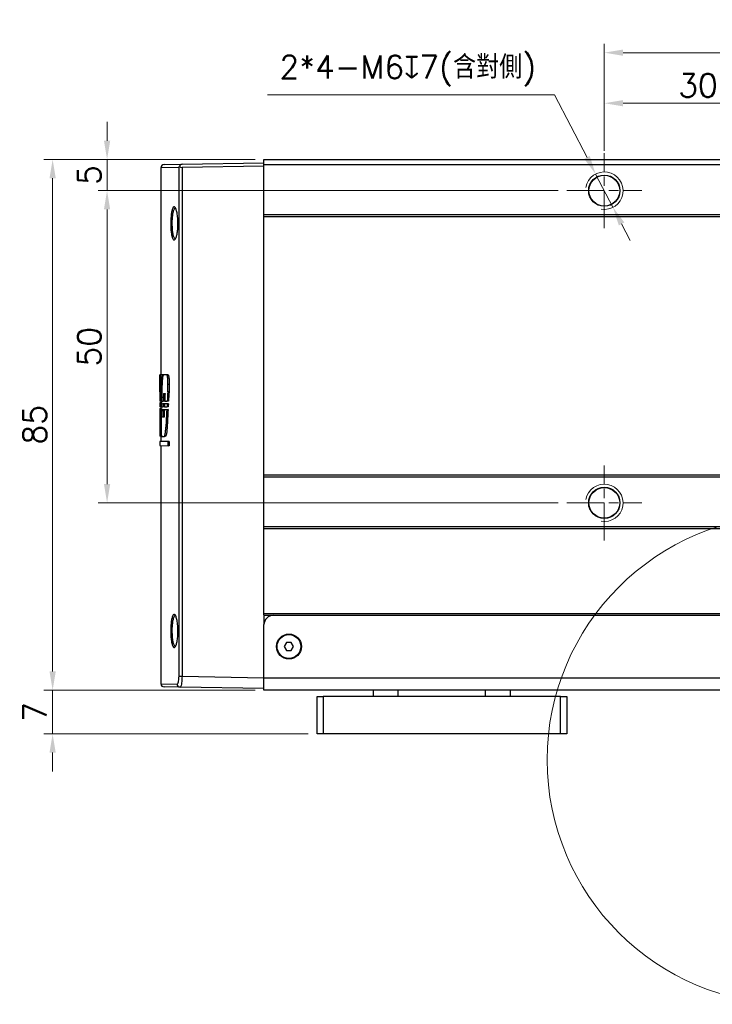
# Model space of a CAD drawing. Header units: inches. Extents: x 0 to 6721, y -3375 to 1330.
# Tile 96 of 196: x 3316 to 3426, y 334 to 491. Entities that reach past the tile are written whole.
import ezdxf

# ---------------------------------------------------------------- set-up
doc = ezdxf.new("R2010")
doc.units = ezdxf.units.IN
doc.header["$MEASUREMENT"] = 0
for name, pattern in [('AM_ISO08W050x2', [9, 6, -0.75, 1.5, -0.75]), ('CENTER', [2, 1.25, -0.25, 0.25, -0.25]), ('SLD-實線', [0])]:
    doc.linetypes.add(name, pattern=pattern)
for name, color, linetype, lineweight in [('AM_0', 7, 'Continuous', 30), ('AM_4', 3, 'Continuous', 15), ('AM_5', 3, 'Continuous', 15), ('AM_7', 4, 'CENTER', 15), ('AM_8', 1, 'Continuous', 15)]:
    doc.layers.add(name, color=color, linetype=linetype, lineweight=lineweight)
doc.styles.add('尺寸標註', font='romans.shx', dxfattribs={"bigfont": 'CHINESET.SHX'})
doc.dimstyles.new('複本(3) CNS2-1$0', dxfattribs={"dimtxt": 3.7, "dimasz": 3, "dimexe": 1.4, "dimexo": 1.4, "dimgap": 1, "dimtad": 1, "dimtoh": 1, "dimdsep": 46, "dimtxsty": '尺寸標註', "dimcen": 0, "dimclrd": 2, "dimclre": 2, "dimclrt": 3, "dimadec": 0, "dimazin": 2, "dimtp": 0.1, "dimtm": 0.1, "dimtfac": 0.71, "dimtmove": 0, "dimatfit": 0, "dimfxl": 0, "dimlwd": 13, "dimlwe": 13, "dimarcsym": 0})
doc.dimstyles.new('複本(3) CNS2-1$3', dxfattribs={"dimtxt": 3.7, "dimasz": 3, "dimexe": 1.4, "dimexo": 1.4, "dimgap": 1, "dimtad": 1, "dimtoh": 1, "dimdsep": 46, "dimtxsty": '尺寸標註', "dimcen": 0, "dimclrd": 2, "dimclre": 2, "dimclrt": 3, "dimadec": 0, "dimazin": 2, "dimtp": 0.1, "dimtm": 0.1, "dimtfac": 0.71, "dimtmove": 0, "dimatfit": 0, "dimfxl": 0, "dimlwd": 13, "dimlwe": 13, "dimarcsym": 0})

# ---------------------------------------------------------------- blocks, each defined once
blk = doc.blocks.new('*U30')
at = {"layer": 'AM_0'}
blk.add_circle((1902.22, 1872.03), 2.46, dxfattribs=at)
at = {"layer": 'AM_4'}
blk.add_arc((1902.22, 1872.03), 3, 260, 170, dxfattribs=at)
at = {"layer": 'AM_7', "linetype": 'AM_ISO08W050x2'}
for p, q in [((1902.22, 1866.03), (1902.22, 1878.03)), ((1896.22, 1872.03), (1908.22, 1872.03))]:
    blk.add_line(p, q, dxfattribs=at)
blk = doc.blocks.new('*U31')
at = {"layer": 'AM_0'}
blk.add_circle((1902.22, 1922.03), 2.46, dxfattribs=at)
at = {"layer": 'AM_4'}
blk.add_arc((1902.22, 1922.03), 3, 260, 170, dxfattribs=at)
at = {"layer": 'AM_7', "linetype": 'AM_ISO08W050x2'}
for p, q in [((1902.22, 1916.03), (1902.22, 1928.03)), ((1896.22, 1922.03), (1908.22, 1922.03))]:
    blk.add_line(p, q, dxfattribs=at)
blk = doc.blocks.new('*D307')
at = {"layer": 'AM_5', "color": 2, "lineweight": 13}
for p, q in [((3329.54, 471.97), (3329.54, 474.97)), ((3353.27, 468.97), (3328.14, 468.97)), ((3329.54, 468.97), (3329.54, 463.97)), ((3401.77, 463.97), (3328.14, 463.97)), ((3329.54, 460.97), (3329.54, 457.97))]:
    blk.add_line(p, q, dxfattribs=at)
at = {"layer": 'AM_5', "color": 2}
for points in [[(3329.04, 471.97), (3330.04, 471.97), (3329.54, 468.97)], [(3329.04, 460.97), (3330.04, 460.97), (3329.54, 463.97)]]:
    blk.add_solid(points, dxfattribs=at)
at = {"layer": 'Defpoints', "color": 0}
for p in [(3354.67, 468.97), (3329.54, 463.97), (3403.17, 463.97)]:
    blk.add_point(p, dxfattribs=at)
at = {"layer": 'AM_5', "color": 3, "insert": (3326.69, 466.47), "char_height": 3.7, "attachment_point": 5, "rotation": 90, "style": '尺寸標註'}
blk.add_mtext('5', dxfattribs=at)
blk = doc.blocks.new('*D308')
at = {"layer": 'AM_5', "color": 2, "lineweight": 13}
for p, q in [((3401.77, 463.97), (3328.14, 463.97)), ((3329.54, 460.97), (3329.54, 416.97)), ((3401.77, 413.97), (3328.14, 413.97))]:
    blk.add_line(p, q, dxfattribs=at)
at = {"layer": 'AM_5', "color": 2}
for points in [[(3329.04, 460.97), (3330.04, 460.97), (3329.54, 463.97)], [(3329.04, 416.97), (3330.04, 416.97), (3329.54, 413.97)]]:
    blk.add_solid(points, dxfattribs=at)
at = {"layer": 'Defpoints', "color": 0}
for p in [(3403.17, 463.97), (3329.54, 413.97), (3403.17, 413.97)]:
    blk.add_point(p, dxfattribs=at)
at = {"layer": 'AM_5', "color": 3, "insert": (3326.69, 438.97), "char_height": 3.7, "attachment_point": 5, "rotation": 90, "style": '尺寸標註'}
blk.add_mtext('50', dxfattribs=at)
blk = doc.blocks.new('*D309')
at = {"layer": 'AM_5', "color": 2, "lineweight": 13}
for p, q in [((3353.27, 468.97), (3319.42, 468.97)), ((3320.82, 465.97), (3320.82, 386.97)), ((3353.27, 383.97), (3319.42, 383.97))]:
    blk.add_line(p, q, dxfattribs=at)
at = {"layer": 'AM_5', "color": 2}
for points in [[(3320.32, 465.97), (3321.32, 465.97), (3320.82, 468.97)], [(3320.32, 386.97), (3321.32, 386.97), (3320.82, 383.97)]]:
    blk.add_solid(points, dxfattribs=at)
at = {"layer": 'Defpoints', "color": 0}
for p in [(3354.67, 468.97), (3320.82, 383.97), (3354.67, 383.97)]:
    blk.add_point(p, dxfattribs=at)
at = {"layer": 'AM_5', "color": 3, "insert": (3317.97, 426.47), "char_height": 3.7, "attachment_point": 5, "rotation": 90, "style": '尺寸標註'}
blk.add_mtext('85', dxfattribs=at)
blk = doc.blocks.new('*D310')
at = {"layer": 'AM_5', "color": 2, "lineweight": 13}
for p, q in [((3320.82, 386.97), (3320.82, 389.97)), ((3353.27, 383.97), (3319.42, 383.97)), ((3320.82, 383.97), (3320.82, 376.97)), ((3361.77, 376.97), (3319.42, 376.97)), ((3320.82, 373.97), (3320.82, 370.97))]:
    blk.add_line(p, q, dxfattribs=at)
at = {"layer": 'AM_5', "color": 2}
for points in [[(3320.32, 386.97), (3321.32, 386.97), (3320.82, 383.97)], [(3320.32, 373.97), (3321.32, 373.97), (3320.82, 376.97)]]:
    blk.add_solid(points, dxfattribs=at)
at = {"layer": 'Defpoints', "color": 0}
for p in [(3354.67, 383.97), (3320.82, 376.97), (3363.17, 376.97)]:
    blk.add_point(p, dxfattribs=at)
at = {"layer": 'AM_5', "color": 3, "insert": (3317.97, 380.47), "char_height": 3.7, "attachment_point": 5, "rotation": 90, "style": '尺寸標註'}
blk.add_mtext('7', dxfattribs=at)
blk = doc.blocks.new('*D311')
at = {"layer": 'AM_5', "color": 2, "lineweight": 13}
for p, q in [((3409.17, 470.37), (3409.17, 487.47)), ((3469.17, 471.37), (3469.17, 487.47)), ((3466.17, 486.07), (3412.17, 486.07))]:
    blk.add_line(p, q, dxfattribs=at)
at = {"layer": 'AM_5', "color": 2}
for points in [[(3412.17, 486.57), (3412.17, 485.57), (3409.17, 486.07)], [(3466.17, 486.57), (3466.17, 485.57), (3469.17, 486.07)]]:
    blk.add_solid(points, dxfattribs=at)
at = {"layer": 'Defpoints', "color": 0}
for p in [(3409.17, 486.07), (3469.17, 469.97), (3409.17, 468.97)]:
    blk.add_point(p, dxfattribs=at)
at = {"layer": 'AM_5', "color": 3, "insert": (3439.17, 488.92), "char_height": 3.7, "attachment_point": 5, "style": '尺寸標註'}
blk.add_mtext('60', dxfattribs=at)
blk = doc.blocks.new('*D343')
at = {"layer": 'AM_5', "color": 2, "lineweight": 13}
for p, q in [((3409.17, 473.37), (3409.17, 479.37)), ((3439.17, 473.37), (3439.17, 479.37)), ((3436.17, 477.97), (3412.17, 477.97))]:
    blk.add_line(p, q, dxfattribs=at)
at = {"layer": 'AM_5', "color": 2}
for points in [[(3412.17, 478.47), (3412.17, 477.47), (3409.17, 477.97)], [(3436.17, 478.47), (3436.17, 477.47), (3439.17, 477.97)]]:
    blk.add_solid(points, dxfattribs=at)
at = {"layer": 'Defpoints', "color": 0}
for p in [(3409.17, 477.97), (3409.17, 471.97), (3439.17, 471.97)]:
    blk.add_point(p, dxfattribs=at)
at = {"layer": 'AM_5', "color": 3, "insert": (3424.17, 480.82), "char_height": 3.7, "attachment_point": 5, "style": '尺寸標註'}
blk.add_mtext('30', dxfattribs=at)
blk = doc.blocks.new('*D312')
at = {"layer": 'AM_5', "color": 2, "lineweight": 13}
for p, q in [((3401.17, 479.34), (3355.24, 479.34)), ((3406.4, 469.29), (3401.17, 479.34)), ((3410.55, 461.31), (3407.78, 466.63)), ((3411.94, 458.64), (3413.32, 455.98))]:
    blk.add_line(p, q, dxfattribs=at)
at = {"layer": 'AM_5', "color": 2}
for points in [[(3406.84, 469.52), (3405.95, 469.06), (3407.78, 466.63)], [(3412.38, 458.88), (3411.49, 458.41), (3410.55, 461.31)]]:
    blk.add_solid(points, dxfattribs=at)
at = {"layer": 'Defpoints', "color": 0}
for p in [(3407.78, 466.63), (3410.55, 461.31)]:
    blk.add_point(p, dxfattribs=at)
at = {"layer": 'AM_5', "color": 3, "insert": (3377.7, 483.16), "char_height": 3.7, "attachment_point": 5, "style": '尺寸標註'}
blk.add_mtext('2*4-M6{\\Famgdt;x}7(含對側)', dxfattribs=at)

msp = doc.modelspace()

# ---------------------------------------------------------------- linework, layer by layer
at = {"color": 7, "linetype": 'SLD-實線', "lineweight": 25}
for p, q in [((3341.54, 468.188), (3354.666, 468.417)), ((3354.666, 468.967), (3524.666, 468.967)), ((3354.666, 468.145), (3354.666, 468.967)), ((3338.166, 467.638), (3338.166, 434.478)), ((3338.658, 468.138), (3341.54, 468.188)), ((3341.064, 386.196), (3341.064, 467.688)), ((3354.666, 467.917), (3341.54, 467.688)), ((3341.54, 467.688), (3341.54, 386.196)), ((3354.666, 468.145), (3524.666, 468.145)), ((3354.666, 460.145), (3354.666, 468.145)), ((3354.666, 459.845), (3354.666, 460.145)), ((3354.666, 460.145), (3524.666, 460.145)), ((3354.666, 459.845), (3524.666, 459.845)), ((3354.666, 418.467), (3354.666, 459.845)), ((3337.966, 434.271), (3337.966, 430.523)), ((3338.033, 434.476), (3337.97, 434.475)), ((3338.161, 434.478), (3338.033, 434.476)), ((3338.39, 434.482), (3338.161, 434.478)), ((3338.539, 434.485), (3338.39, 434.482)), ((3339.088, 434.495), (3338.539, 434.485)), ((3339.29, 434.498), (3339.088, 434.495)), ((3337.967, 431.757), (3337.968, 432.936)), ((3339.256, 431.751), (3339.294, 432.932)), ((3339.497, 432.932), (3339.294, 432.932)), ((3339.497, 432.932), (3339.46, 431.75)), ((3338.571, 431.467), (3338.827, 431.463)), ((3339.46, 431.75), (3339.256, 431.751)), ((3338.166, 430.268), (3337.966, 430.271)), ((3337.981, 429.799), (3337.967, 429.799)), ((3338.166, 429.375), (3337.967, 429.378)), ((3337.979, 430.458), (3338.13, 430.455)), ((3338.108, 429.988), (3337.981, 429.986)), ((3337.982, 429.565), (3338.089, 429.563)), ((3338.065, 429.064), (3337.984, 429.062)), ((3338.265, 429.067), (3338.065, 429.064)), ((3338.254, 429.56), (3338.089, 429.563)), ((3338.309, 429.992), (3338.108, 429.988)), ((3338.274, 430.453), (3338.13, 430.455)), ((3338.166, 430.455), (3338.166, 429.989)), ((3338.166, 429.562), (3338.166, 429.066)), ((3338.249, 429.374), (3338.495, 429.369)), ((3338.511, 429.808), (3338.26, 429.804)), ((3338.269, 430.266), (3338.527, 430.261)), ((3338.696, 429.366), (3338.495, 429.369)), ((3338.712, 429.812), (3338.511, 429.808)), ((3338.728, 430.258), (3338.527, 430.261)), ((3338.741, 429.365), (3339.128, 429.358)), ((3339.153, 429.82), (3338.76, 429.813)), ((3338.775, 430.257), (3339.176, 430.25)), ((3339.331, 429.355), (3339.128, 429.358)), ((3339.356, 429.823), (3339.153, 429.82)), ((3339.379, 430.247), (3339.176, 430.25)), ((3337.983, 428.876), (3337.968, 428.875)), ((3338.478, 428.884), (3338.237, 428.88)), ((3338.667, 427.692), (3338.438, 427.688)), ((3338.68, 428.888), (3338.478, 428.884)), ((3339.099, 428.895), (3338.716, 428.888)), ((3339.302, 428.899), (3339.099, 428.895)), ((3338.191, 426.968), (3338.184, 426.073)), ((3339.161, 426.07), (3338.959, 426.072)), ((3337.967, 424.673), (3338.01, 424.672)), ((3338.21, 424.668), (3338.01, 424.672)), ((3338.166, 424.596), (3338.083, 424.598)), ((3338.166, 424.669), (3338.166, 423.795)), ((3338.284, 424.594), (3338.564, 424.589)), ((3338.284, 424.594), (3338.715, 424.587)), ((3338.917, 424.583), (3338.715, 424.587)), ((3339.3, 423.815), (3337.966, 423.792)), ((3337.966, 423.792), (3337.966, 423.148)), ((3337.966, 423.148), (3339.3, 423.125)), ((3338.166, 423.145), (3338.166, 384.997)), ((3339.503, 423.819), (3339.3, 423.815)), ((3339.3, 423.125), (3339.3, 423.815)), ((3339.503, 423.122), (3339.3, 423.125)), ((3339.503, 423.819), (3339.503, 423.122)), ((3354.666, 418.467), (3524.666, 418.467)), ((3354.666, 418.167), (3354.666, 418.467)), ((3354.666, 418.167), (3524.666, 418.167)), ((3354.666, 410.167), (3354.666, 418.167)), ((3354.666, 410.167), (3524.666, 410.167)), ((3354.666, 409.867), (3354.666, 410.167)), ((3354.666, 409.867), (3524.666, 409.867)), ((3354.666, 396.267), (3354.666, 409.867)), ((3354.666, 396.267), (3524.666, 396.267)), ((3354.666, 396.017), (3354.666, 396.267)), ((3354.666, 396.017), (3354.666, 394.467)), ((3354.666, 395.967), (3356.166, 395.967)), ((3356.166, 395.967), (3523.166, 395.967)), ((3354.68, 394.667), (3354.666, 394.667)), ((3354.666, 385.967), (3354.666, 394.467)), ((3341.064, 386.196), (3341.54, 386.196)), ((3341.54, 386.196), (3354.666, 385.967)), ((3354.666, 385.967), (3524.666, 385.967)), ((3354.666, 383.967), (3354.666, 385.967)), ((3341.226, 384.452), (3338.658, 384.497)), ((3354.666, 384.217), (3341.226, 384.452)), ((3524.666, 383.967), (3354.666, 383.967)), ((3372.166, 383.967), (3372.166, 382.967)), ((3394.166, 382.967), (3394.166, 383.967)), ((3363.166, 376.967), (3363.166, 382.967)), ((3363.166, 382.967), (3364.166, 382.967)), ((3364.166, 382.967), (3364.166, 376.967)), ((3402.166, 382.967), (3364.166, 382.967)), ((3402.166, 376.967), (3402.166, 382.967)), ((3402.166, 382.967), (3403.166, 382.967)), ((3403.166, 382.967), (3403.166, 376.967)), ((3364.166, 376.967), (3363.166, 376.967)), ((3402.166, 376.967), (3364.166, 376.967)), ((3403.166, 376.967), (3402.166, 376.967))]:
    msp.add_line(p, q, dxfattribs=at)
at = {"color": 8, "linetype": 'SLD-實線', "lineweight": 25}
for p, q in [((3341.064, 467.688), (3338.166, 467.638)), ((3338.166, 384.997), (3340.748, 384.952)), ((3376.166, 382.967), (3376.166, 383.967)), ((3390.166, 382.967), (3390.166, 383.967))]:
    msp.add_line(p, q, dxfattribs=at)
msp.add_lwpolyline([(3358.291, 391.617), (3357.916, 390.967), (3358.291, 390.317), (3359.042, 390.317), (3359.417, 390.967), (3359.042, 391.617)], close=True)
at = {"color": 7, "linetype": 'SLD-實線', "lineweight": 25}
for centre, radius in [((3409.166, 463.967), 2.5), ((3409.166, 413.967), 2.5), ((3358.666, 390.967), 2), ((3358.666, 390.967), 1.9)]:
    msp.add_circle(centre, radius, dxfattribs=at)
for centre, radius, start, end in [((3338.666, 467.638), 0.5, 91, 180), ((3356.166, 394.467), 1.5, 90, 180), ((3338.666, 384.997), 0.5, 181.97344, 269), ((3341.241, 384.945), 0.493, 179.14472, 268.18654)]:
    msp.add_arc(centre, radius, start, end, dxfattribs=at)
for centre, major_axis, ratio, start_param, end_param in [((3341.548, 468.188), (0.355, 0.365), 0.9656926, 2.9982569, 3.9139005), ((3429.666, 429.927), (-1.687, 490.616), 0.1868761, 1.5608832, 1.5690714), ((3429.666, 467.97), (1.657, 601.704), 0.1523756, 1.6269092, 1.6313476), ((3429.666, 429.427), (5.212, 117.221), 0.7810173, 1.5624239, 1.5851855), ((3429.666, 421.335), (-6.539, 110.753), 0.8258607, 1.4032203, 1.4397256), ((3429.666, 412.321), (1.875, 285.087), 0.3215892, 1.5006015, 1.509925), ((3429.666, 425.296), (-1.875, 285.087), 0.3215892, 1.5460177, 1.5512302), ((3429.666, 393.6), (-1.875, 285.087), 0.3215892, 1.435462, 1.4397273), ((3429.666, 393.6), (-1.871, 284.465), 0.3215892, 1.4351815, 1.4394564), ((3429.666, 397.675), (1.875, 285.087), 0.3215892, 1.4541146, 1.4583717), ((3429.666, 378.954), (-1.875, 285.087), 0.3215892, 1.3824098, 1.3877633), ((3429.666, 378.954), (-1.871, 284.465), 0.3215892, 1.3820014, 1.3873761), ((3429.666, 425.338), (-1.881, 282.54), 0.3244875, 1.5528463, 1.5543346), ((3429.666, 428.645), (1.875, 285.087), 0.3215892, 1.5714457, 1.5868447), ((3429.666, 429.89), (-1.706, 445.466), 0.2058163, 1.5697918, 1.5707368), ((3429.666, 410.636), (-1.875, 285.087), 0.3215892, 1.503996, 1.5194272), ((3429.666, 421.284), (-6.407, 111.253), 0.8222361, 1.4452467, 1.4490743), ((3429.666, 412.377), (1.881, 282.54), 0.3244875, 1.5112377, 1.5127643), ((3429.666, 410.636), (-1.871, 284.465), 0.3215892, 1.5038421, 1.5045002), ((3429.666, 421.284), (-6.393, 111.01), 0.8222361, 1.4450437, 1.4467308), ((3429.666, 393.925), (-1.881, 282.54), 0.3244875, 1.4412885, 1.4428554), ((3429.666, 393.925), (-1.876, 281.924), 0.3244875, 1.440996, 1.4425915), ((3429.666, 397.862), (1.881, 282.54), 0.3244875, 1.459628, 1.4612231), ((3429.666, 379.409), (-1.881, 282.54), 0.3244875, 1.3892567, 1.3909163), ((3429.666, 379.409), (-1.876, 281.924), 0.3244875, 1.3888476, 1.3905364), ((3429.666, 425.422), (-1.875, 285.087), 0.3215892, 1.5565683, 1.5630296), ((3429.666, 412.224), (1.875, 285.087), 0.3215892, 1.514455, 1.5211738), ((3429.666, 393.925), (-1.881, 282.54), 0.3244875, 1.4445852, 1.4488494), ((3429.666, 393.925), (-1.876, 281.924), 0.3244875, 1.4443001, 1.4485737), ((3429.666, 397.972), (1.881, 282.54), 0.3244875, 1.4633128, 1.4675704), ((3429.666, 379.079), (-1.875, 285.087), 0.3215892, 1.3930412, 1.4030911), ((3429.666, 379.079), (-1.871, 284.465), 0.3215892, 1.3926406, 1.40273), ((3429.666, 410.636), (-1.871, 284.465), 0.3215892, 1.5183298, 1.5193318)]:
    msp.add_ellipse(centre, major_axis=major_axis, ratio=ratio, start_param=start_param, end_param=end_param, dxfattribs=at)
for points, knots in [([(3341.064, 467.688), (3341.065, 467.689), (3341.08, 467.753), (3341.114, 467.815), (3341.147, 467.877)], [0, 0, 0, 0, 0.0166963, 1, 1, 1, 1]), ([(3341.54, 468.188), (3341.5, 468.185), (3341.42, 468.178), (3341.315, 468.133), (3341.223, 468.059), (3341.167, 467.969), (3341.153, 467.903), (3341.147, 467.877)], [0, 0, 0, 0, 0.1861334, 0.3725441, 0.5549838, 0.824738, 1, 1, 1, 1]), ([(3339.738, 458.443), (3339.737, 458.544), (3339.732, 458.938), (3339.756, 459.63), (3339.839, 460.409), (3339.971, 461.006), (3340.142, 461.354), (3340.34, 461.409), (3340.542, 461.152), (3340.722, 460.609), (3340.835, 459.933), (3340.897, 459.183), (3340.906, 458.399), (3340.844, 457.551), (3340.72, 456.825), (3340.548, 456.297), (3340.349, 456.031), (3340.149, 456.071), (3339.971, 456.424), (3339.836, 457.044), (3339.76, 457.761), (3339.744, 458.25), (3339.738, 458.443)], [0, 0, 0, 0, 0.018168, 0.0703506, 0.1225587, 0.1752875, 0.2289205, 0.2836009, 0.3390689, 0.3945933, 0.4492121, 0.4832653, 0.5348154, 0.5863682, 0.6382463, 0.6913831, 0.7459786, 0.8014976, 0.8570061, 0.911713, 0.9653184, 1, 1, 1, 1]), ([(3340.495, 461.149), (3340.44, 461.162), (3340.364, 461.181), (3340.301, 461.046), (3340.284, 461.008)], [0, 0, 0, 0, 0.7234276, 1, 1, 1, 1]), ([(3340.287, 456.424), (3340.306, 456.384), (3340.369, 456.251), (3340.444, 456.274), (3340.496, 456.29)], [0, 0, 0, 0, 0.29778496, 1, 1, 1, 1]), ([(3337.968, 432.936), (3337.968, 433.068), (3337.969, 433.347), (3337.968, 433.763), (3337.966, 434.124), (3337.966, 434.378), (3337.967, 434.463), (3337.968, 434.474), (3337.968, 434.475)], [0, 0, 0, 0, 0.1781263, 0.3761202, 0.5741209, 0.7721431, 0.9701807, 1, 1, 1, 1]), ([(3338.539, 434.485), (3338.511, 434.426), (3338.454, 434.309), (3338.39, 433.817), (3338.356, 433.311), (3338.345, 432.991), (3338.343, 432.918)], [0, 0, 0, 0, 0.3028694, 0.6074736, 0.9108047, 1, 1, 1, 1]), ([(3339.294, 432.932), (3339.296, 433.066), (3339.3, 433.347), (3339.278, 433.764), (3339.233, 434.128), (3339.172, 434.388), (3339.12, 434.481), (3339.092, 434.493), (3339.088, 434.495)], [0, 0, 0, 0, 0.1758818, 0.3697016, 0.5640829, 0.7607202, 0.9600244, 1, 1, 1, 1]), ([(3339.29, 434.498), (3339.314, 434.477), (3339.362, 434.434), (3339.427, 434.184), (3339.476, 433.828), (3339.502, 433.396), (3339.502, 433.087), (3339.498, 432.937), (3339.497, 432.932)], [0, 0, 0, 0, 0.2001772, 0.4012895, 0.6012528, 0.798579, 0.9933853, 1, 1, 1, 1]), ([(3338.184, 426.073), (3338.184, 425.934), (3338.183, 425.648), (3338.195, 425.235), (3338.215, 424.893), (3338.245, 424.644), (3338.271, 424.611), (3338.284, 424.594)], [0, 0, 0, 0, 0.1853628, 0.3830568, 0.580866, 0.7790669, 1, 1, 1, 1]), ([(3338.715, 424.587), (3338.748, 424.662), (3338.815, 424.814), (3338.905, 425.345), (3338.941, 425.829), (3338.959, 426.072)], [0, 0, 0, 0, 0.3301272, 0.6632751, 1, 1, 1, 1]), ([(3339.161, 426.07), (3339.145, 425.841), (3339.111, 425.373), (3339.022, 424.827), (3338.953, 424.666), (3338.917, 424.583)], [0, 0, 0, 0, 0.3173345, 0.6459179, 1, 1, 1, 1]), ([(3339.738, 393.193), (3339.737, 393.294), (3339.732, 393.688), (3339.756, 394.38), (3339.839, 395.159), (3339.971, 395.756), (3340.142, 396.104), (3340.34, 396.159), (3340.542, 395.902), (3340.722, 395.359), (3340.835, 394.683), (3340.897, 393.933), (3340.906, 393.149), (3340.844, 392.301), (3340.72, 391.575), (3340.548, 391.047), (3340.349, 390.781), (3340.149, 390.821), (3339.971, 391.174), (3339.836, 391.794), (3339.76, 392.511), (3339.744, 393), (3339.738, 393.193)], [0, 0, 0, 0, 0.018168, 0.0703506, 0.1225587, 0.1752875, 0.2289205, 0.2836009, 0.3390689, 0.3945933, 0.4492121, 0.4832653, 0.5348154, 0.5863682, 0.6382463, 0.6913831, 0.7459786, 0.8014976, 0.8570061, 0.911713, 0.9653184, 1, 1, 1, 1]), ([(3340.495, 395.899), (3340.44, 395.912), (3340.364, 395.931), (3340.301, 395.796), (3340.284, 395.758)], [0, 0, 0, 0, 0.72342763, 1, 1, 1, 1]), ([(3340.287, 391.174), (3340.306, 391.134), (3340.369, 391.001), (3340.444, 391.024), (3340.496, 391.04)], [0, 0, 0, 0, 0.297785, 1, 1, 1, 1]), ([(3340.748, 384.952), (3340.775, 384.96), (3340.835, 384.977), (3340.924, 385.141), (3341.001, 385.422), (3341.054, 385.787), (3341.061, 386.06), (3341.064, 386.196)], [0, 0, 0, 0, 0.1680716, 0.3830494, 0.5908468, 0.7954925, 1, 1, 1, 1]), ([(3341.54, 386.196), (3341.535, 386.005), (3341.527, 385.624), (3341.474, 385.114), (3341.397, 384.719), (3341.31, 384.488), (3341.251, 384.463), (3341.226, 384.452)], [0, 0, 0, 0, 0.206623, 0.4125423, 0.6202106, 0.8336638, 1, 1, 1, 1])]:
    msp.add_open_spline(points, degree=3, knots=knots, dxfattribs=at)
at = {"color": 8, "linetype": 'SLD-實線', "lineweight": 25}
for points, knots in [([(3340.284, 461.008), (3340.244, 460.946), (3340.147, 460.794), (3340.032, 460.276), (3339.949, 459.563), (3339.925, 458.922), (3339.93, 458.557), (3339.931, 458.463)], [0, 0, 0, 0, 0.1731035, 0.4219132, 0.66819, 0.9143114, 1, 1, 1, 1]), ([(3339.931, 458.463), (3339.937, 458.285), (3339.953, 457.834), (3340, 457.424), (3340.072, 456.984), (3340.146, 456.637), (3340.247, 456.485), (3340.287, 456.424)], [0, 0, 0, 0, 0.1921524, 0.4873289, 0.4892157, 0.7924506, 1, 1, 1, 1]), ([(3340.284, 395.758), (3340.244, 395.696), (3340.147, 395.544), (3340.032, 395.026), (3339.949, 394.313), (3339.925, 393.672), (3339.93, 393.307), (3339.931, 393.213)], [0, 0, 0, 0, 0.17310355, 0.4219132, 0.66819002, 0.91431136, 1, 1, 1, 1]), ([(3339.931, 393.213), (3339.937, 393.035), (3339.953, 392.584), (3340, 392.174), (3340.072, 391.734), (3340.146, 391.387), (3340.247, 391.235), (3340.287, 391.174)], [0, 0, 0, 0, 0.1921524, 0.4873289, 0.4892157, 0.7924506, 1, 1, 1, 1])]:
    msp.add_open_spline(points, degree=3, knots=knots, dxfattribs=at)
at = {"layer": 'AM_8'}
msp.add_circle((3439.166, 372.811), 39.145, dxfattribs=at)

# ---------------------------------------------------------------- block references
at = {"layer": 'AM_0'}
for name in ['*U31', '*U30']:
    msp.add_blockref(name, (1506.95, -1458.06), dxfattribs=at)

# ---------------------------------------------------------------- dimensions: what is measured, and where the dimension line sits
at = {"layer": 'AM_5'}
for base, p1, p2, picture, middle in [((3409.166, 486.073), (3469.166, 469.967), (3409.166, 468.967), '*D311', (3439.166, 488.923)), ((3409.166, 477.969), (3439.166, 471.967), (3409.166, 471.967), '*D343', (3424.166, 480.819))]:
    dim = msp.add_linear_dim(base=base, p1=p1, p2=p2, dimstyle='複本(3) CNS2-1$0', override={"dimdec": 1}, dxfattribs=at)
    dim.commit()
    dim.dimension.update_dxf_attribs({"geometry": picture, "text_midpoint": middle})
dim = msp.add_diameter_dim_2p(p1=(3410.551, 461.306), p2=(3407.781, 466.629), text='2*4-M6{\\Famgdt;x}7(含對側)', dimstyle='複本(3) CNS2-1$3', override={"dimdec": 1}, dxfattribs=at)
dim.commit()
dim.dimension.update_dxf_attribs({"geometry": '*D312', "text_midpoint": (3377.702, 479.339), "dimtype": 163})
dim = msp.add_linear_dim(base=(3329.54, 463.967), p1=(3354.666, 468.967), p2=(3403.166, 463.967), angle=90, dimstyle='複本(3) CNS2-1$0', override={"dimdec": 1, "dimtix": 1}, dxfattribs=at)
dim.commit()
dim.dimension.update_dxf_attribs({"geometry": '*D307', "text_midpoint": (3329.54, 466.467), "dimtype": 160})
for base, p1, p2, override, picture, middle in [((3320.824, 383.967), (3354.666, 468.967), (3354.666, 383.967), {"dimdec": 1, "dimtix": 1}, '*D309', (3317.974, 426.467)), ((3329.54, 413.967), (3403.166, 463.967), (3403.166, 413.967), {"dimdec": 1, "dimtix": 1}, '*D308', (3326.69, 438.967)), ((3320.824, 376.967), (3354.666, 383.967), (3363.166, 376.967), {"dimdec": 2, "dimtix": 1}, '*D310', (3317.974, 380.467))]:
    dim = msp.add_linear_dim(base=base, p1=p1, p2=p2, angle=90, dimstyle='複本(3) CNS2-1$0', override=override, dxfattribs=at)
    dim.commit()
    dim.dimension.update_dxf_attribs({"geometry": picture, "text_midpoint": middle})

doc.saveas('drawing.dxf')
